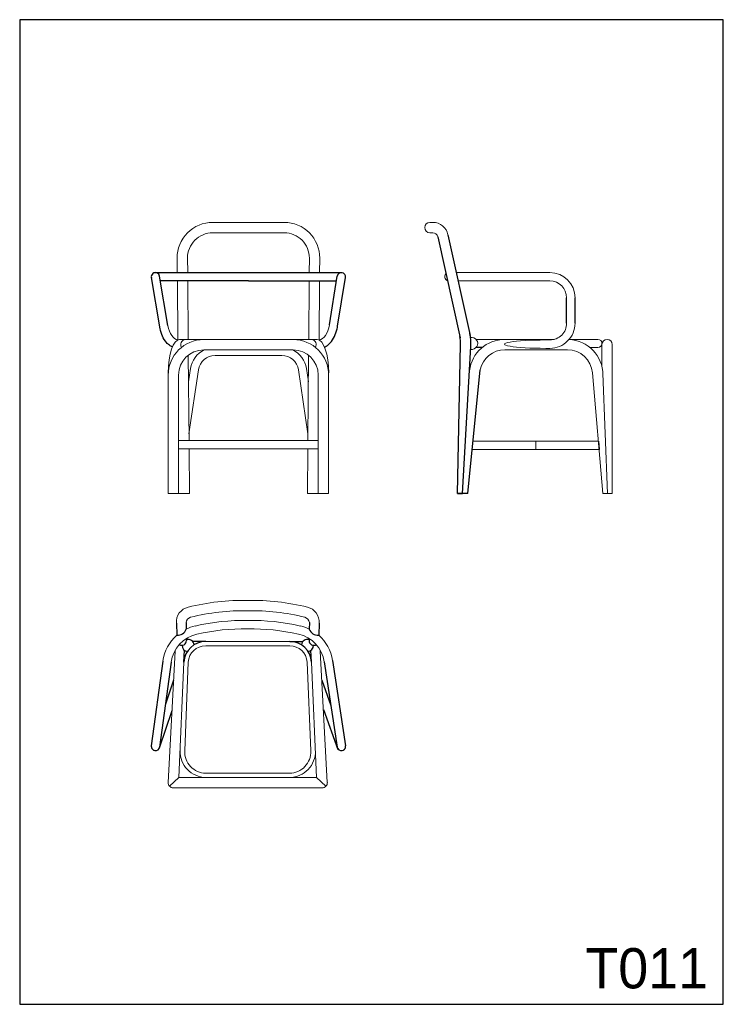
# Model space of a CAD drawing. Header units: millimetres. Extents: x 3717 to 3927, y 1486 to 1780.
import ezdxf

# ---------------------------------------------------------------- set-up
doc = ezdxf.new("R2010")
doc.units = ezdxf.units.MM
doc.layers.add('DIB', color=7, linetype='Continuous')

msp = doc.modelspace()

# ---------------------------------------------------------------- linework, layer by layer
for p, q in [((3842.13, 1715.2), (3848.78, 1685.1)), ((3845.17, 1715.78), (3851.81, 1685.77)), ((3759.15, 1688.3), (3756.66, 1703.07)), ((3757.89, 1704.53), (3813.39, 1704.53)), ((3761.62, 1688.72), (3759.12, 1703.49)), ((3809.78, 1688.91), (3812.16, 1703.48)), ((3812.25, 1688.5), (3814.62, 1703.08)), ((3785.62, 1702.03), (3759.37, 1702.03)), ((3785.62, 1702.03), (3811.92, 1702.03)), ((3880.61, 1689.42), (3880.61, 1697.03)), ((3883.11, 1689.42), (3883.11, 1697.03)), ((3848.02, 1638.53), (3848.96, 1683.03)), ((3849.52, 1638.53), (3852.03, 1682.49)), ((3855.43, 1682.19), (3853.61, 1682.19)), ((3851.12, 1638.53), (3854.8, 1675.49)), ((3890.08, 1654.24), (3890.3, 1651.74)), ((3851.12, 1638.53), (3848.02, 1638.53)), ((3848.02, 1638.53), (3849.52, 1638.53)), ((3764.12, 1599.87), (3764.25, 1596.23)), ((3767.01, 1600.04), (3767.06, 1598.09)), ((3803.85, 1600.04), (3803.8, 1598.09)), ((3806.73, 1599.87), (3806.6, 1596.23)), ((3767.13, 1595.27), (3767.14, 1594.69)), ((3772.87, 1594.4), (3768.98, 1594.4)), ((3797.98, 1594.4), (3801.88, 1594.4)), ((3803.73, 1595.27), (3803.72, 1594.69)), ((3766.38, 1588.26), (3766.57, 1591.76)), ((3804.48, 1588.26), (3804.29, 1591.76)), ((3760.1, 1588.52), (3756.65, 1563.22)), ((3762.58, 1588.18), (3759.13, 1562.88)), ((3808.25, 1588.34), (3812.16, 1562.85)), ((3810.72, 1588.72), (3814.63, 1563.23)), ((3763.31, 1582.85), (3760.87, 1575.68)), ((3807.54, 1582.85), (3810.26, 1575.23)), ((3762.82, 1573.64), (3759.04, 1562.52)), ((3808.01, 1574.09), (3812.28, 1562.11))]:
    msp.add_line(p, q)
at = {"lineweight": 20}
for p, q in [((3871.38, 1651.74), (3871.38, 1654.24)), ((3768.03, 1638.53), (3761.7, 1638.53)), ((3809.58, 1638.53), (3803.25, 1638.53)), ((3891.44, 1638.53), (3892.84, 1638.53)), ((3892.84, 1638.53), (3894.24, 1638.53))]:
    msp.add_line(p, q, dxfattribs=at)
msp.add_lwpolyline([(3717.37, 1486.05), (3927.37, 1486.05), (3927.37, 1780.05), (3717.37, 1780.05)], close=True)
for centre, radius, start, end in [((3757.89, 1703.28), 1.25, 9.5865, 189.5865), ((3813.39, 1703.28), 1.25, 350.7437, 170.7437), ((3839.4, 1683.23), 9.57, 358.7922, 373.7069), ((3839.07, 1683.23), 12.99, 356.6709, 373.707), ((3764.44, 1599), 2.77, 266.1702, 340.7908), ((3806.42, 1599), 2.77, 199.2092, 273.8298), ((3765.73, 1594.65), 1.41, 238.6416, 1.4478), ((3772.87, 1587.9), 6.5, 89.9504, 176.8705), ((3767.63, 1593.21), 1.8, 6.3254, 105.8934), ((3797.99, 1587.9), 6.5, 3.1295, 90.0496), ((3803.23, 1593.21), 1.8, 74.1066, 173.6746), ((3805.13, 1594.65), 1.41, 178.5522, 301.3584), ((3767.63, 1593.21), 1.8, 178.9849, 262.9299), ((3803.23, 1593.21), 1.8, 277.0701, 1.0151), ((3757.89, 1563.05), 1.25, 172.2306, 352.2306), ((3813.39, 1563.04), 1.25, 188.7041, 8.7041)]:
    msp.add_arc(centre, radius, start, end)
msp.add_arc((3852.25, 1683.39), 1.81, 261.6182, 100.3609, dxfattribs=at)
at = {"layer": 'DIB', "lineweight": 20, "ltscale": 2}
for p, q in [((3785.64, 1719.53), (3774.54, 1719.53)), ((3785.64, 1719.53), (3796.74, 1719.53)), ((3840.65, 1719.53), (3839.79, 1719.53)), ((3785.64, 1716.43), (3774.96, 1716.43)), ((3785.64, 1716.43), (3796.32, 1716.43)), ((3839.79, 1716.43), (3840.65, 1716.43)), ((3764.4, 1704.59), (3764.36, 1708.84)), ((3767.5, 1704.59), (3767.46, 1708.87)), ((3803.78, 1704.59), (3803.82, 1708.87)), ((3806.88, 1704.59), (3806.92, 1708.84)), ((3764.4, 1704.53), (3764.4, 1704.59)), ((3767.5, 1704.53), (3767.5, 1704.59)), ((3803.78, 1704.53), (3803.78, 1704.59)), ((3806.88, 1704.53), (3806.88, 1704.59)), ((3875.61, 1704.53), (3847.66, 1704.53)), ((3764.56, 1684.42), (3764.42, 1702.03)), ((3767.66, 1684.54), (3767.52, 1702.03)), ((3803.62, 1684.54), (3803.76, 1702.03)), ((3806.72, 1684.42), (3806.86, 1702.03)), ((3875.61, 1702.03), (3848.21, 1702.03)), ((3765.1, 1684.54), (3785.64, 1684.54)), ((3806.18, 1684.54), (3785.64, 1684.54)), ((3804.98, 1684.54), (3799.46, 1684.54)), ((3806.18, 1684.54), (3802.16, 1684.54)), ((3876.89, 1684.59), (3853.61, 1684.59)), ((3874.36, 1684.42), (3875.6, 1684.42)), ((3874.36, 1681.92), (3875.6, 1681.92)), ((3884.45, 1684.59), (3881.35, 1684.59)), ((3886.61, 1684.59), (3882.6, 1684.59)), ((3889.96, 1684.59), (3884.45, 1684.59)), ((3889.96, 1682.19), (3887.56, 1682.19)), ((3889.49, 1684.59), (3889.34, 1684.59)), ((3891.14, 1683.04), (3891.14, 1676.49)), ((3894.24, 1683.04), (3894.24, 1638.53)), ((3767.9, 1654.44), (3767.69, 1679.87)), ((3772.3, 1681.44), (3785.64, 1681.44)), ((3775.66, 1679.79), (3785.64, 1679.79)), ((3798.98, 1681.44), (3785.64, 1681.44)), ((3795.62, 1679.79), (3785.64, 1679.79)), ((3803.38, 1654.44), (3803.58, 1679.87)), ((3880.84, 1681.49), (3862.15, 1681.49)), ((3767.76, 1671.95), (3768.34, 1675.87)), ((3803.52, 1671.95), (3802.94, 1675.87)), ((3761.7, 1674.59), (3761.7, 1638.53)), ((3764.8, 1673.94), (3764.8, 1638.53)), ((3767.88, 1656.41), (3770.71, 1675.52)), ((3803.4, 1656.41), (3800.57, 1675.52)), ((3806.48, 1673.94), (3806.48, 1638.53)), ((3809.58, 1674.59), (3809.58, 1638.53)), ((3891.44, 1638.53), (3888.31, 1674.63)), ((3892.84, 1638.53), (3891.43, 1674.4)), ((3785.64, 1654.44), (3764.8, 1654.44)), ((3785.64, 1654.44), (3806.48, 1654.44)), ((3890.08, 1654.24), (3852.69, 1654.24)), ((3785.64, 1651.94), (3764.8, 1651.94)), ((3768.03, 1638.53), (3767.92, 1651.94)), ((3785.64, 1651.94), (3806.48, 1651.94)), ((3803.25, 1638.53), (3803.36, 1651.94)), ((3890.3, 1651.74), (3852.44, 1651.74)), ((3785.43, 1594.4), (3772.86, 1594.4)), ((3785.43, 1594.4), (3797.99, 1594.4)), ((3763.78, 1591.53), (3761.67, 1552.32)), ((3785.43, 1593.1), (3772.87, 1593.1)), ((3785.43, 1593.1), (3797.99, 1593.1)), ((3807.07, 1591.53), (3809.18, 1552.32)), ((3766.38, 1588.26), (3764.88, 1553.77)), ((3767.68, 1588.25), (3766.61, 1561.69)), ((3803.18, 1588.25), (3804.24, 1561.69)), ((3804.48, 1588.26), (3805.98, 1553.77)), ((3764.88, 1553.77), (3762.09, 1551.16)), ((3785.43, 1553.77), (3764.88, 1553.77)), ((3785.43, 1555.07), (3772.9, 1555.07)), ((3785.43, 1555.07), (3797.95, 1555.07)), ((3785.43, 1553.77), (3805.98, 1553.77)), ((3805.98, 1553.77), (3808.77, 1551.16)), ((3785.61, 1550.67), (3763.22, 1550.67)), ((3785.61, 1550.67), (3807.64, 1550.67))]:
    msp.add_line(p, q, dxfattribs=at)
for centre, radius, start, end in [((3774.96, 1708.93), 10.6, 90, 180.4604), ((3796.32, 1708.93), 10.6, 359.5396, 90), ((3839.79, 1717.98), 1.55, 90, 270), ((3840.65, 1714.93), 4.6, 10.6485, 90), ((3774.96, 1708.93), 7.5, 90, 180.4604), ((3796.32, 1708.93), 7.5, 359.5396, 90), ((3840.65, 1714.93), 1.5, 10.6485, 90), ((3845.49, 1703.28), 1.25, 137.272, 247.6637), ((3875.61, 1697.03), 7.5, 0, 90), ((3875.61, 1697.03), 5, 0, 90), ((3875.61, 1689.42), 5, 269.9409, 0), ((3875.61, 1689.42), 7.5, 269.9409, 0), ((3772.3, 1673.94), 10.6, 90, 180), ((3766.98, 1683.01), 1.56, 99.787, 211.2643), ((3798.98, 1673.94), 10.6, 0, 90), ((3804.3, 1683.01), 1.56, 328.7357, 80.213), ((3862.15, 1673.99), 10.6, 90.0017, 173.3441), ((3880.84, 1673.99), 10.6, 0, 87.3159), ((3889.96, 1683.39), 1.2, 270, 90), ((3892.69, 1683.04), 1.55, 0, 180), ((3772.3, 1673.94), 7.5, 90, 180), ((3775.66, 1674.79), 7.4, 115.8651, 171.5794), ((3775.66, 1674.79), 5, 90, 171.5794), ((3795.62, 1674.79), 5, 8.4206, 90), ((3795.62, 1674.79), 7.4, 8.4206, 64.1349), ((3798.98, 1673.94), 7.5, 0, 90), ((3862.15, 1673.99), 7.5, 90, 168.4193), ((3880.84, 1673.99), 7.5, 4.4829, 90), ((3784.37, 1536.32), 70.35, 89.1406, 103.7793), ((3786.48, 1536.32), 70.35, 76.2207, 90.8594), ((3768.71, 1600.18), 4.6, 103.7793, 183.8629), ((3784.37, 1536.32), 67.25, 89.101, 103.7793), ((3786.48, 1536.32), 67.25, 76.2207, 90.899), ((3802.14, 1600.18), 4.6, 356.1371, 76.2207), ((3769.04, 1599.69), 2.07, 109.406, 170.2181), ((3784.37, 1534.98), 65.69, 89.0797, 102.9102), ((3786.48, 1534.98), 65.69, 77.0898, 90.9203), ((3801.81, 1599.69), 2.07, 9.7819, 70.594), ((3772.49, 1586.83), 10, 102.9102, 172.2306), ((3772.49, 1586.83), 12.5, 102.9102, 115.7618), ((3784.37, 1534.98), 63.19, 89.0433, 102.9102), ((3786.48, 1534.98), 63.19, 77.0898, 90.9567), ((3798.37, 1586.83), 10, 8.7041, 77.0898), ((3798.37, 1586.83), 12.5, 64.2382, 77.0898), ((3772.49, 1586.83), 12.5, 131.1992, 172.2306), ((3765.73, 1594.65), 1.41, 238.6416, 1.4478), ((3765.73, 1594.65), 1.41, 238.6416, 1.4478), ((3805.13, 1594.65), 1.41, 178.5522, 301.3584), ((3798.37, 1586.83), 12.5, 8.7041, 48.8008), ((3773.38, 1590.52), 9.66, 172.3298, 173.9665), ((3772.87, 1587.9), 5.2, 90, 176.1371), ((3797.99, 1587.9), 5.2, 3.8629, 90), ((3797.47, 1590.52), 9.66, 6.0335, 7.6702), ((3757.89, 1563.05), 1.25, 167.2049, 356.1371), ((3773.04, 1561.58), 7.81, 178.5778, 269.0124), ((3772.97, 1561.43), 6.36, 177.7169, 269.3585), ((3797.82, 1561.58), 7.81, 270.9876, 1.4222), ((3797.88, 1561.43), 6.36, 270.6415, 2.2831), ((3813.39, 1563.04), 1.25, 183.8629, 12.7951), ((3763.22, 1552.22), 1.55, 176.1371, 270), ((3807.64, 1552.22), 1.55, 270, 3.8629)]:
    msp.add_arc(centre, radius, start, end, dxfattribs=at)
at = {"layer": 'DIB', "lineweight": 20, "ltscale": 2, "extrusion": (0, 0, -1)}
for centre, major_axis, ratio, start_param, end_param in [((3764.83, 1690.65), (0.06, 6.25), 0.539055, 3.20541, 4.391915), ((3765.1, 1674.59), (0, 9.96), 0.341474, 4.712389, 6.283185), ((3874.36, 1683.17), (-12.3, 0), 0.101609, 4.712389, 7.853982)]:
    msp.add_ellipse(centre, major_axis=major_axis, ratio=ratio, start_param=start_param, end_param=end_param, dxfattribs=at)
at = {"layer": 'DIB', "lineweight": 20, "ltscale": 2}
for centre, major_axis, ratio, start_param, end_param in [((3806.56, 1690.66), (0.05, 6.25), 0.539055, 3.20541, 4.432856), ((3806.18, 1674.59), (0, 9.96), 0.341474, 4.712389, 6.283185)]:
    msp.add_ellipse(centre, major_axis=major_axis, ratio=ratio, start_param=start_param, end_param=end_param, dxfattribs=at)
at = {"layer": 'DIB', "ltscale": 2}
for points, knots in [([(3762.95, 1682.31), (3762.62, 1682.46), (3762.32, 1682.64), (3761.73, 1683.08), (3761.46, 1683.34), (3760.69, 1684.19), (3760.29, 1684.85), (3759.65, 1686.26), (3759.41, 1687.02), (3759.21, 1687.97), (3759.18, 1688.13), (3759.15, 1688.3)], [3.376808, 3.376808, 3.376808, 3.376808, 3.517846, 3.517846, 3.674064, 3.674064, 3.999285, 3.999285, 4.324505, 4.324505, 4.391915, 4.391915, 4.391915, 4.391915]), ([(3808.33, 1682.3), (3808.65, 1682.44), (3808.94, 1682.61), (3809.52, 1683.03), (3809.8, 1683.28), (3810.58, 1684.12), (3811, 1684.77), (3811.66, 1686.17), (3811.91, 1686.93), (3812.15, 1687.97), (3812.2, 1688.24), (3812.25, 1688.5)], [3.382767, 3.382767, 3.382767, 3.382767, 3.517882, 3.517882, 3.674118, 3.674118, 3.999355, 3.999355, 4.324592, 4.324592, 4.432856, 4.432856, 4.432856, 4.432856])]:
    msp.add_open_spline(points, degree=3, knots=knots, dxfattribs=at)

# ---------------------------------------------------------------- texts
at = {"insert": (3886.22, 1502.82), "char_height": 12, "width": 168.8154, "attachment_point": 1}
msp.add_mtext('T011', dxfattribs=at)

doc.saveas('drawing.dxf')
